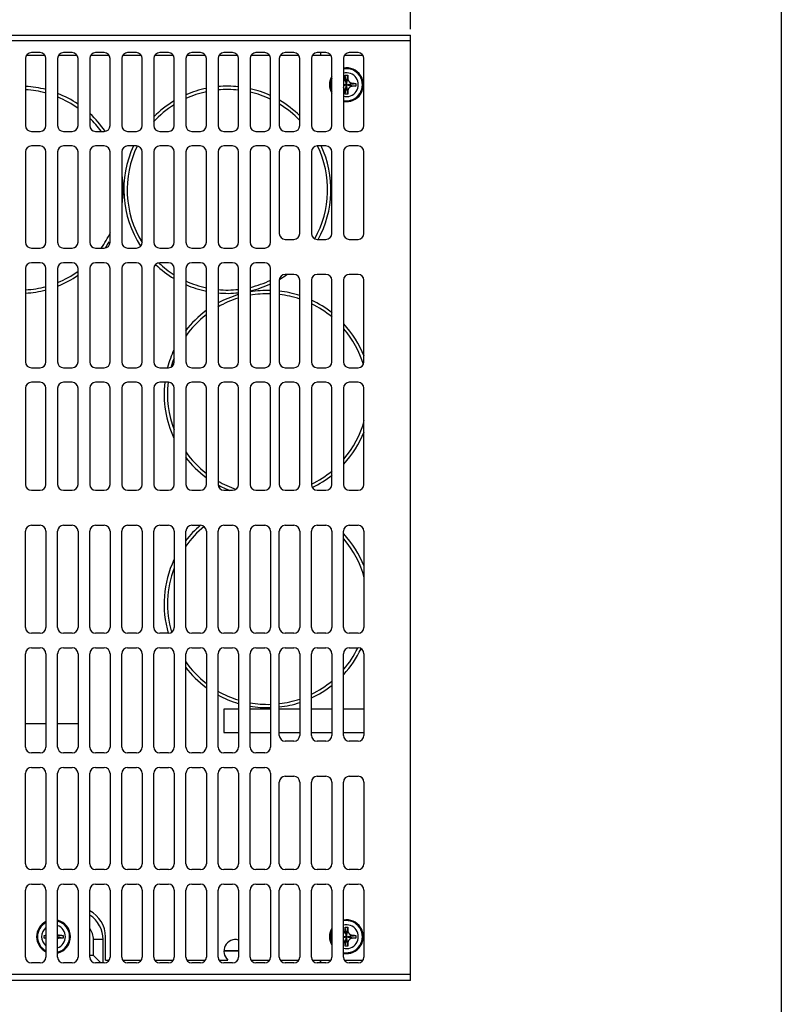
# Model space of a CAD drawing. Extents: x -1 to 1437, y 34 to 468.
# Tile 33 of 34: x 1306 to 1437, y 178 to 347. Entities that reach past the tile are written whole.
import ezdxf

# ---------------------------------------------------------------- set-up
doc = ezdxf.new("R2010")
doc.units = 0
doc.header["$LTSCALE"] = 23.1
doc.header["$MEASUREMENT"] = 0
doc.layers.get('0').update_dxf_attribs({"linetype": 'CONTINUOUS'})
doc.layers.add('DIM', color=5, linetype='CONTINUOUS', lineweight=0)
doc.styles.get("Standard").update_dxf_attribs({"font": 'txt', "width": 0.7})
doc.dimstyles.get("Standard").update_dxf_attribs({"dimtxt": 2.5, "dimasz": 1.5, "dimexe": 0.18, "dimexo": 0.0625, "dimgap": 0.09, "dimtad": 1, "dimdsep": 46, "dimtxsty": 'Standard', "dimblk": '_FILLED', "dimblk1": '_FILLED', "dimblk2": '_FILLED', "dimcen": 0.09, "dimadec": 0, "dimazin": 0, "dimtol": 1, "dimtp": 0.01, "dimtm": 0.01, "dimtfac": 1, "dimtofl": 0, "dimtmove": 0, "dimatfit": 3, "dimldrblk": '_FILLED', "dimfxl": 0, "dimtolj": 1, "dimarcsym": 0})

# ---------------------------------------------------------------- blocks, each defined once
blk = doc.blocks.new('_FILLED')
at = {"color": 0, "linetype": 'ByBlock'}
blk.add_solid([(0, 0), (-1, 0.2), (-1, -0.2)], dxfattribs=at)
blk = doc.blocks.new('*D95')
at = {"layer": 'DIM', "color": 0, "lineweight": -2}
for p, q in [((1178.88, 305.62), (1178.88, 370.13)), ((1372.98, 344.91), (1372.98, 370.13)), ((1369.98, 369.13), (1181.88, 369.13))]:
    blk.add_line(p, q, dxfattribs=at)
at = {"layer": 'DIM', "color": 0, "lineweight": -2, "xscale": 3, "yscale": 3, "zscale": 3, "rotation": 180}
blk.add_blockref('_FILLED', (1178.88, 369.13), dxfattribs=at)
at = {"layer": 'DIM', "color": 0, "lineweight": -2, "xscale": 3, "yscale": 3, "zscale": 3}
blk.add_blockref('_FILLED', (1372.98, 369.13), dxfattribs=at)
at = {"layer": 'DIM', "color": 0, "insert": (1275.93, 370.88), "char_height": 2.5, "attachment_point": 5}
blk.add_mtext('\\A1;194', dxfattribs=at)

msp = doc.modelspace()

# ---------------------------------------------------------------- linework, layer by layer
at = {"color": 7}
msp.add_line((1436.52, 442.43), (1436.52, 34.16), dxfattribs=at)
at = {"color": 7, "linetype": 'Continuous'}
for p, q in [((1199.88, 343.91), (1372.98, 343.91)), ((1372.98, 342.91), (1199.88, 342.91)), ((1372.98, 181.91), (1372.98, 343.91)), ((1309.48, 340.91), (1307.98, 340.91)), ((1314.98, 340.91), (1313.48, 340.91)), ((1320.48, 340.91), (1318.98, 340.91)), ((1325.98, 340.91), (1324.48, 340.91)), ((1331.48, 340.91), (1329.98, 340.91)), ((1336.98, 340.91), (1335.48, 340.91)), ((1342.48, 340.91), (1340.98, 340.91)), ((1347.98, 340.91), (1346.48, 340.91)), ((1352.98, 340.91), (1351.48, 340.91)), ((1358.48, 340.91), (1356.98, 340.91)), ((1357.54, 340.91), (1357.54, 340.41)), ((1357.57, 340.41), (1357.57, 340.91)), ((1363.98, 340.91), (1362.48, 340.91)), ((1306.98, 339.91), (1306.98, 328.41)), ((1310.33, 340.41), (1307.14, 340.41)), ((1310.48, 328.41), (1310.48, 339.91)), ((1312.48, 339.91), (1312.48, 328.41)), ((1315.83, 340.41), (1312.64, 340.41)), ((1315.98, 328.41), (1315.98, 339.91)), ((1317.98, 339.91), (1317.98, 328.41)), ((1321.33, 340.41), (1318.14, 340.41)), ((1321.48, 328.41), (1321.48, 339.91)), ((1323.48, 339.91), (1323.48, 328.41)), ((1326.83, 340.41), (1323.64, 340.41)), ((1326.98, 328.41), (1326.98, 339.91)), ((1328.98, 339.91), (1328.98, 328.41)), ((1332.33, 340.41), (1329.14, 340.41)), ((1332.48, 328.41), (1332.48, 339.91)), ((1334.48, 339.91), (1334.48, 328.41)), ((1337.83, 340.41), (1334.64, 340.41)), ((1337.98, 328.41), (1337.98, 339.91)), ((1339.98, 339.91), (1339.98, 328.41)), ((1343.33, 340.41), (1340.14, 340.41)), ((1343.48, 328.41), (1343.48, 339.91)), ((1345.48, 339.91), (1345.48, 328.41)), ((1348.83, 340.41), (1345.64, 340.41)), ((1348.98, 328.41), (1348.98, 339.91)), ((1350.48, 339.91), (1350.48, 328.41)), ((1353.83, 340.41), (1350.64, 340.41)), ((1353.98, 328.41), (1353.98, 339.91)), ((1355.98, 339.91), (1355.98, 328.41)), ((1359.33, 340.41), (1356.14, 340.41)), ((1359.48, 328.41), (1359.48, 339.91)), ((1361.48, 339.91), (1361.48, 328.41)), ((1364.83, 340.41), (1361.64, 340.41)), ((1364.98, 328.41), (1364.98, 339.91)), ((1362.22, 334.32), (1361.74, 336.5)), ((1361.74, 334.32), (1362.22, 336.5)), ((1362.21, 333.78), (1361.75, 337.03)), ((1361.75, 333.78), (1362.21, 337.03)), ((1361.48, 335.3), (1363.07, 335.65)), ((1361.48, 335.34), (1363.61, 335.64)), ((1361.48, 335.52), (1363.07, 335.17)), ((1361.48, 335.48), (1363.61, 335.18)), ((1307.98, 327.41), (1309.48, 327.41)), ((1313.48, 327.41), (1314.98, 327.41)), ((1318.98, 327.41), (1320.48, 327.41)), ((1324.48, 327.41), (1325.98, 327.41)), ((1329.98, 327.41), (1331.48, 327.41)), ((1335.48, 327.41), (1336.98, 327.41)), ((1340.98, 327.41), (1342.48, 327.41)), ((1346.48, 327.41), (1347.98, 327.41)), ((1351.48, 327.41), (1352.98, 327.41)), ((1356.98, 327.41), (1358.48, 327.41)), ((1362.48, 327.41), (1363.98, 327.41)), ((1309.48, 324.91), (1307.98, 324.91)), ((1314.98, 324.91), (1313.48, 324.91)), ((1320.48, 324.91), (1318.98, 324.91)), ((1325.98, 324.91), (1324.48, 324.91)), ((1331.48, 324.91), (1329.98, 324.91)), ((1336.98, 324.91), (1335.48, 324.91)), ((1342.48, 324.91), (1340.98, 324.91)), ((1347.98, 324.91), (1346.48, 324.91)), ((1352.98, 324.91), (1351.48, 324.91)), ((1358.48, 324.91), (1356.98, 324.91)), ((1363.98, 324.91), (1362.48, 324.91)), ((1306.98, 323.91), (1306.98, 308.41)), ((1310.48, 308.41), (1310.48, 323.91)), ((1312.48, 323.91), (1312.48, 308.41)), ((1315.98, 308.41), (1315.98, 323.91)), ((1317.98, 323.91), (1317.98, 308.41)), ((1321.48, 308.41), (1321.48, 323.91)), ((1323.48, 323.91), (1323.48, 308.41)), ((1326.98, 308.41), (1326.98, 323.91)), ((1328.98, 323.91), (1328.98, 308.41)), ((1332.48, 308.41), (1332.48, 323.91)), ((1334.48, 323.91), (1334.48, 308.41)), ((1337.98, 308.41), (1337.98, 323.91)), ((1339.98, 323.91), (1339.98, 308.41)), ((1343.48, 308.41), (1343.48, 323.91)), ((1345.48, 323.91), (1345.48, 308.41)), ((1348.98, 308.41), (1348.98, 323.91)), ((1350.48, 323.91), (1350.48, 309.91)), ((1353.98, 309.91), (1353.98, 323.91)), ((1355.98, 323.91), (1355.98, 309.91)), ((1359.48, 309.91), (1359.48, 323.91)), ((1361.48, 323.91), (1361.48, 309.91)), ((1364.98, 309.91), (1364.98, 323.91)), ((1351.48, 308.91), (1352.98, 308.91)), ((1356.98, 308.91), (1358.48, 308.91)), ((1362.48, 308.91), (1363.98, 308.91)), ((1307.98, 307.41), (1309.48, 307.41)), ((1313.48, 307.41), (1314.98, 307.41)), ((1318.98, 307.41), (1320.48, 307.41)), ((1324.48, 307.41), (1325.98, 307.41)), ((1329.98, 307.41), (1331.48, 307.41)), ((1335.48, 307.41), (1336.98, 307.41)), ((1340.98, 307.41), (1342.48, 307.41)), ((1346.48, 307.41), (1347.98, 307.41)), ((1306.98, 303.91), (1306.98, 287.91)), ((1309.48, 304.91), (1307.98, 304.91)), ((1310.48, 287.91), (1310.48, 303.91)), ((1312.48, 303.91), (1312.48, 287.91)), ((1314.98, 304.91), (1313.48, 304.91)), ((1315.98, 287.91), (1315.98, 303.91)), ((1317.98, 303.91), (1317.98, 287.91)), ((1320.48, 304.91), (1318.98, 304.91)), ((1321.48, 287.91), (1321.48, 303.91)), ((1323.48, 303.91), (1323.48, 287.91)), ((1325.98, 304.91), (1324.48, 304.91)), ((1326.98, 287.91), (1326.98, 303.91)), ((1328.98, 303.91), (1328.98, 287.91)), ((1331.48, 304.91), (1329.98, 304.91)), ((1332.48, 287.91), (1332.48, 303.91)), ((1334.48, 303.91), (1334.48, 287.91)), ((1336.98, 304.91), (1335.48, 304.91)), ((1337.98, 287.91), (1337.98, 303.91)), ((1339.98, 303.91), (1339.98, 287.91)), ((1342.48, 304.91), (1340.98, 304.91)), ((1343.48, 287.91), (1343.48, 303.91)), ((1345.48, 303.91), (1345.48, 287.91)), ((1347.98, 304.91), (1346.48, 304.91)), ((1348.98, 287.91), (1348.98, 303.91)), ((1352.98, 302.91), (1351.48, 302.91)), ((1358.48, 302.91), (1356.98, 302.91)), ((1363.98, 302.91), (1362.48, 302.91)), ((1350.48, 301.91), (1350.48, 287.91)), ((1353.98, 287.91), (1353.98, 301.91)), ((1355.98, 301.91), (1355.98, 287.91)), ((1359.48, 287.91), (1359.48, 301.91)), ((1361.48, 301.91), (1361.48, 287.91)), ((1364.98, 287.91), (1364.98, 301.91)), ((1307.98, 286.91), (1309.48, 286.91)), ((1313.48, 286.91), (1314.98, 286.91)), ((1318.98, 286.91), (1320.48, 286.91)), ((1324.48, 286.91), (1325.98, 286.91)), ((1329.98, 286.91), (1331.48, 286.91)), ((1335.48, 286.91), (1336.98, 286.91)), ((1340.98, 286.91), (1342.48, 286.91)), ((1346.48, 286.91), (1347.98, 286.91)), ((1351.48, 286.91), (1352.98, 286.91)), ((1356.98, 286.91), (1358.48, 286.91)), ((1362.48, 286.91), (1363.98, 286.91)), ((1309.48, 284.41), (1307.98, 284.41)), ((1314.98, 284.41), (1313.48, 284.41)), ((1320.48, 284.41), (1318.98, 284.41)), ((1325.98, 284.41), (1324.48, 284.41)), ((1331.48, 284.41), (1329.98, 284.41)), ((1336.98, 284.41), (1335.48, 284.41)), ((1342.48, 284.41), (1340.98, 284.41)), ((1347.98, 284.41), (1346.48, 284.41)), ((1352.98, 284.41), (1351.48, 284.41)), ((1358.48, 284.41), (1356.98, 284.41)), ((1363.98, 284.41), (1362.48, 284.41)), ((1306.98, 283.41), (1306.98, 266.91)), ((1310.48, 266.91), (1310.48, 283.41)), ((1312.48, 283.41), (1312.48, 266.91)), ((1315.98, 266.91), (1315.98, 283.41)), ((1317.98, 283.41), (1317.98, 266.91)), ((1321.48, 266.91), (1321.48, 283.41)), ((1323.48, 283.41), (1323.48, 266.91)), ((1326.98, 266.91), (1326.98, 283.41)), ((1328.98, 283.41), (1328.98, 266.91)), ((1332.48, 266.91), (1332.48, 283.41)), ((1334.48, 283.41), (1334.48, 266.91)), ((1337.98, 266.91), (1337.98, 283.41)), ((1339.98, 283.41), (1339.98, 266.91)), ((1343.48, 266.91), (1343.48, 283.41)), ((1345.48, 283.41), (1345.48, 266.91)), ((1348.98, 266.91), (1348.98, 283.41)), ((1350.48, 283.41), (1350.48, 266.91)), ((1353.98, 266.91), (1353.98, 283.41)), ((1355.98, 283.41), (1355.98, 266.91)), ((1359.48, 266.91), (1359.48, 283.41)), ((1361.48, 283.41), (1361.48, 266.91)), ((1364.98, 266.91), (1364.98, 283.41)), ((1307.98, 265.91), (1309.48, 265.91)), ((1313.48, 265.91), (1314.98, 265.91)), ((1318.98, 265.91), (1320.48, 265.91)), ((1324.48, 265.91), (1325.98, 265.91)), ((1329.98, 265.91), (1331.48, 265.91)), ((1335.48, 265.91), (1336.98, 265.91)), ((1340.98, 265.91), (1342.48, 265.91)), ((1346.48, 265.91), (1347.98, 265.91)), ((1351.48, 265.91), (1352.98, 265.91)), ((1356.98, 265.91), (1358.48, 265.91)), ((1362.48, 265.91), (1363.98, 265.91)), ((1307.98, 259.91), (1309.48, 259.91)), ((1313.48, 259.91), (1314.98, 259.91)), ((1318.98, 259.91), (1320.48, 259.91)), ((1324.48, 259.91), (1325.98, 259.91)), ((1329.98, 259.91), (1331.48, 259.91)), ((1335.48, 259.91), (1336.98, 259.91)), ((1340.98, 259.91), (1342.48, 259.91)), ((1346.48, 259.91), (1347.98, 259.91)), ((1351.48, 259.91), (1352.98, 259.91)), ((1356.98, 259.91), (1358.48, 259.91)), ((1362.48, 259.91), (1363.98, 259.91)), ((1306.98, 242.41), (1306.98, 258.91)), ((1310.48, 258.91), (1310.48, 242.41)), ((1312.48, 242.41), (1312.48, 258.91)), ((1315.98, 258.91), (1315.98, 242.41)), ((1317.98, 242.41), (1317.98, 258.91)), ((1321.48, 258.91), (1321.48, 242.41)), ((1323.48, 242.41), (1323.48, 258.91)), ((1326.98, 258.91), (1326.98, 242.41)), ((1328.98, 242.41), (1328.98, 258.91)), ((1332.48, 258.91), (1332.48, 242.41)), ((1334.48, 242.41), (1334.48, 258.91)), ((1337.98, 258.91), (1337.98, 242.41)), ((1339.98, 242.41), (1339.98, 258.91)), ((1343.48, 258.91), (1343.48, 242.41)), ((1345.48, 242.41), (1345.48, 258.91)), ((1348.98, 258.91), (1348.98, 242.41)), ((1350.48, 242.41), (1350.48, 258.91)), ((1353.98, 258.91), (1353.98, 242.41)), ((1355.98, 242.41), (1355.98, 258.91)), ((1359.48, 258.91), (1359.48, 242.41)), ((1361.48, 242.41), (1361.48, 258.91)), ((1364.98, 258.91), (1364.98, 242.41)), ((1309.48, 241.41), (1307.98, 241.41)), ((1314.98, 241.41), (1313.48, 241.41)), ((1320.48, 241.41), (1318.98, 241.41)), ((1325.98, 241.41), (1324.48, 241.41)), ((1331.48, 241.41), (1329.98, 241.41)), ((1336.98, 241.41), (1335.48, 241.41)), ((1342.48, 241.41), (1340.98, 241.41)), ((1347.98, 241.41), (1346.48, 241.41)), ((1352.98, 241.41), (1351.48, 241.41)), ((1358.48, 241.41), (1356.98, 241.41)), ((1363.98, 241.41), (1362.48, 241.41)), ((1306.98, 221.91), (1306.98, 237.91)), ((1307.98, 238.91), (1309.48, 238.91)), ((1310.48, 237.91), (1310.48, 221.91)), ((1312.48, 221.91), (1312.48, 237.91)), ((1313.48, 238.91), (1314.98, 238.91)), ((1315.98, 237.91), (1315.98, 221.91)), ((1317.98, 221.91), (1317.98, 237.91)), ((1318.98, 238.91), (1320.48, 238.91)), ((1321.48, 237.91), (1321.48, 221.91)), ((1323.48, 221.91), (1323.48, 237.91)), ((1324.48, 238.91), (1325.98, 238.91)), ((1326.98, 237.91), (1326.98, 221.91)), ((1328.98, 221.91), (1328.98, 237.91)), ((1329.98, 238.91), (1331.48, 238.91)), ((1332.48, 237.91), (1332.48, 221.91)), ((1334.48, 221.91), (1334.48, 237.91)), ((1335.48, 238.91), (1336.98, 238.91)), ((1337.98, 237.91), (1337.98, 221.91)), ((1339.98, 221.91), (1339.98, 237.91)), ((1340.98, 238.91), (1342.48, 238.91)), ((1343.48, 237.91), (1343.48, 221.91)), ((1345.48, 221.91), (1345.48, 237.91)), ((1346.48, 238.91), (1347.98, 238.91)), ((1348.98, 237.91), (1348.98, 221.91)), ((1350.48, 223.91), (1350.48, 237.91)), ((1351.48, 238.91), (1352.98, 238.91)), ((1353.98, 237.91), (1353.98, 223.91)), ((1355.98, 223.91), (1355.98, 237.91)), ((1356.98, 238.91), (1358.48, 238.91)), ((1359.48, 237.91), (1359.48, 223.91)), ((1361.48, 223.91), (1361.48, 237.91)), ((1362.48, 238.91), (1363.98, 238.91)), ((1364.98, 237.91), (1364.98, 223.91)), ((1340.98, 228.41), (1340.98, 224.41)), ((1343.48, 228.41), (1340.98, 228.41)), ((1348.98, 228.41), (1345.48, 228.41)), ((1353.98, 228.41), (1350.48, 228.41)), ((1359.48, 228.41), (1355.98, 228.41)), ((1364.98, 228.41), (1361.48, 228.41)), ((1310.48, 225.91), (1306.98, 225.91)), ((1315.98, 225.91), (1312.48, 225.91)), ((1340.98, 224.41), (1343.48, 224.41)), ((1345.48, 224.41), (1348.98, 224.41)), ((1350.48, 224.41), (1353.98, 224.41)), ((1352.98, 222.91), (1351.48, 222.91)), ((1355.98, 224.41), (1359.48, 224.41)), ((1358.48, 222.91), (1356.98, 222.91)), ((1361.48, 224.41), (1364.98, 224.41)), ((1363.98, 222.91), (1362.48, 222.91)), ((1309.48, 220.91), (1307.98, 220.91)), ((1314.98, 220.91), (1313.48, 220.91)), ((1320.48, 220.91), (1318.98, 220.91)), ((1325.98, 220.91), (1324.48, 220.91)), ((1331.48, 220.91), (1329.98, 220.91)), ((1336.98, 220.91), (1335.48, 220.91)), ((1342.48, 220.91), (1340.98, 220.91)), ((1347.98, 220.91), (1346.48, 220.91)), ((1307.98, 218.41), (1309.48, 218.41)), ((1313.48, 218.41), (1314.98, 218.41)), ((1318.98, 218.41), (1320.48, 218.41)), ((1324.48, 218.41), (1325.98, 218.41)), ((1329.98, 218.41), (1331.48, 218.41)), ((1335.48, 218.41), (1336.98, 218.41)), ((1340.98, 218.41), (1342.48, 218.41)), ((1346.48, 218.41), (1347.98, 218.41)), ((1306.98, 201.91), (1306.98, 217.41)), ((1310.48, 217.41), (1310.48, 201.91)), ((1312.48, 201.91), (1312.48, 217.41)), ((1315.98, 217.41), (1315.98, 201.91)), ((1317.98, 201.91), (1317.98, 217.41)), ((1321.48, 217.41), (1321.48, 201.91)), ((1323.48, 201.91), (1323.48, 217.41)), ((1326.98, 217.41), (1326.98, 201.91)), ((1328.98, 201.91), (1328.98, 217.41)), ((1332.48, 217.41), (1332.48, 201.91)), ((1334.48, 201.91), (1334.48, 217.41)), ((1337.98, 217.41), (1337.98, 201.91)), ((1339.98, 201.91), (1339.98, 217.41)), ((1343.48, 217.41), (1343.48, 201.91)), ((1345.48, 201.91), (1345.48, 217.41)), ((1348.98, 217.41), (1348.98, 201.91)), ((1351.48, 216.91), (1352.98, 216.91)), ((1356.98, 216.91), (1358.48, 216.91)), ((1362.48, 216.91), (1363.98, 216.91)), ((1350.48, 201.91), (1350.48, 215.91)), ((1353.98, 215.91), (1353.98, 201.91)), ((1355.98, 201.91), (1355.98, 215.91)), ((1359.48, 215.91), (1359.48, 201.91)), ((1361.48, 201.91), (1361.48, 215.91)), ((1364.98, 215.91), (1364.98, 201.91)), ((1309.48, 200.91), (1307.98, 200.91)), ((1314.98, 200.91), (1313.48, 200.91)), ((1320.48, 200.91), (1318.98, 200.91)), ((1325.98, 200.91), (1324.48, 200.91)), ((1331.48, 200.91), (1329.98, 200.91)), ((1336.98, 200.91), (1335.48, 200.91)), ((1342.48, 200.91), (1340.98, 200.91)), ((1347.98, 200.91), (1346.48, 200.91)), ((1352.98, 200.91), (1351.48, 200.91)), ((1358.48, 200.91), (1356.98, 200.91)), ((1363.98, 200.91), (1362.48, 200.91)), ((1307.98, 198.41), (1309.48, 198.41)), ((1313.48, 198.41), (1314.98, 198.41)), ((1318.98, 198.41), (1320.48, 198.41)), ((1324.48, 198.41), (1325.98, 198.41)), ((1329.98, 198.41), (1331.48, 198.41)), ((1335.48, 198.41), (1336.98, 198.41)), ((1340.98, 198.41), (1342.48, 198.41)), ((1346.48, 198.41), (1347.98, 198.41)), ((1351.48, 198.41), (1352.98, 198.41)), ((1356.98, 198.41), (1358.48, 198.41)), ((1362.48, 198.41), (1363.98, 198.41)), ((1306.98, 185.91), (1306.98, 197.41)), ((1310.48, 197.41), (1310.48, 185.91)), ((1312.48, 185.91), (1312.48, 197.41)), ((1315.98, 197.41), (1315.98, 185.91)), ((1317.98, 185.91), (1317.98, 197.41)), ((1321.48, 197.41), (1321.48, 185.91)), ((1323.48, 185.91), (1323.48, 197.41)), ((1326.98, 197.41), (1326.98, 185.91)), ((1328.98, 185.91), (1328.98, 197.41)), ((1332.48, 197.41), (1332.48, 185.91)), ((1334.48, 185.91), (1334.48, 197.41)), ((1337.98, 197.41), (1337.98, 185.91)), ((1339.98, 185.91), (1339.98, 197.41)), ((1343.48, 197.41), (1343.48, 185.91)), ((1345.48, 185.91), (1345.48, 197.41)), ((1348.98, 197.41), (1348.98, 185.91)), ((1350.48, 185.91), (1350.48, 197.41)), ((1353.98, 197.41), (1353.98, 185.91)), ((1355.98, 185.91), (1355.98, 197.41)), ((1359.48, 197.41), (1359.48, 185.91)), ((1361.48, 185.91), (1361.48, 197.41)), ((1364.98, 197.41), (1364.98, 185.91)), ((1361.75, 187.78), (1362.21, 191.03)), ((1362.21, 187.78), (1361.75, 191.03)), ((1310.16, 189.64), (1310.48, 189.59)), ((1310.16, 189.18), (1310.48, 189.22)), ((1312.87, 189.65), (1312.48, 189.56)), ((1313.41, 189.64), (1312.48, 189.51)), ((1313.41, 189.18), (1312.48, 189.31)), ((1312.87, 189.17), (1312.48, 189.25)), ((1320.68, 185.41), (1320.68, 189.41)), ((1361.48, 189.3), (1363.07, 189.65)), ((1361.48, 189.34), (1363.61, 189.64)), ((1361.48, 189.52), (1363.07, 189.17)), ((1361.48, 189.48), (1363.61, 189.18)), ((1361.74, 188.32), (1362.22, 190.5)), ((1362.22, 188.32), (1361.74, 190.5)), ((1318.62, 186.18), (1318.62, 188.91)), ((1320.28, 188.91), (1318.62, 188.91)), ((1320.28, 184.91), (1320.28, 188.91)), ((1318.62, 186.18), (1317.98, 186.18)), ((1318.62, 186.18), (1319.89, 184.91)), ((1341.01, 187.02), (1343.48, 187.02)), ((1343.48, 186.96), (1341.01, 186.96)), ((1309.48, 184.91), (1307.98, 184.91)), ((1314.98, 184.91), (1313.48, 184.91)), ((1320.48, 184.91), (1318.98, 184.91)), ((1320.68, 185.41), (1321.33, 185.41)), ((1321.28, 185.34), (1321.28, 185.41)), ((1323.64, 185.41), (1326.83, 185.41)), ((1325.98, 184.91), (1324.48, 184.91)), ((1329.14, 185.41), (1332.33, 185.41)), ((1331.48, 184.91), (1329.98, 184.91)), ((1334.64, 185.41), (1337.83, 185.41)), ((1336.98, 184.91), (1335.48, 184.91)), ((1340.14, 185.41), (1341.66, 185.41)), ((1342.48, 184.91), (1340.98, 184.91)), ((1345.64, 185.41), (1348.83, 185.41)), ((1347.98, 184.91), (1346.48, 184.91)), ((1350.64, 185.41), (1353.83, 185.41)), ((1352.98, 184.91), (1351.48, 184.91)), ((1356.14, 185.41), (1359.33, 185.41)), ((1358.48, 184.91), (1356.98, 184.91)), ((1357.54, 184.91), (1357.54, 185.41)), ((1357.57, 184.91), (1357.57, 185.41)), ((1361.64, 185.41), (1364.83, 185.41)), ((1363.98, 184.91), (1362.48, 184.91)), ((1372.98, 182.91), (1199.88, 182.91)), ((1372.98, 181.91), (1199.88, 181.91))]:
    msp.add_line(p, q, dxfattribs=at)
for centre, radius, start, end in [((1307.98, 339.91), 1, 90, 180), ((1309.48, 339.91), 1, 0, 90), ((1313.48, 339.91), 1, 90, 180), ((1314.98, 339.91), 1, 0, 90), ((1318.98, 339.91), 1, 90, 180), ((1320.48, 339.91), 1, 0, 90), ((1324.48, 339.91), 1, 90, 180), ((1325.98, 339.91), 1, 0, 90), ((1329.98, 339.91), 1, 90, 180), ((1331.48, 339.91), 1, 0, 90), ((1335.48, 339.91), 1, 90, 180), ((1336.98, 339.91), 1, 0, 90), ((1340.98, 339.91), 1, 90, 180), ((1342.48, 339.91), 1, 0, 90), ((1346.48, 339.91), 1, 90, 180), ((1347.98, 339.91), 1, 0, 90), ((1351.48, 339.91), 1, 90, 180), ((1352.98, 339.91), 1, 0, 90), ((1356.98, 339.91), 1, 90, 180), ((1358.48, 339.91), 1, 0, 90), ((1362.48, 339.91), 1, 90, 180), ((1363.98, 339.91), 1, 0, 90), ((1361.98, 335.41), 2.9, 260.0672, 99.9328), ((1361.98, 335.41), 2.75, 259.5028, 100.4972), ((1361.98, 335.41), 2.9, 149.6306, 210.3694), ((1361.98, 335.41), 2.75, 155.7104, 204.2896), ((1361.98, 335.41), 2.04, 255.8236, 104.1764), ((1305.98, 317.41), 17.75, 75.2452, 86.7502), ((1305.98, 317.41), 17.18, 74.7471, 86.6194), ((1341.58, 317.41), 17.18, 102.1123, 114.4836), ((1341.58, 317.41), 17.75, 101.7134, 113.6268), ((1341.58, 317.41), 17.75, 83.8273, 95.198), ((1341.58, 317.41), 17.18, 83.599, 95.3968), ((1341.58, 317.41), 17.75, 65.2734, 77.2731), ((1341.58, 317.41), 17.18, 64.3794, 76.8433), ((1305.98, 317.41), 17.75, 55.6713, 68.4882), ((1305.98, 317.41), 17.18, 54.2889, 67.7586), ((1341.58, 317.41), 17.75, 120.9588, 135.249), ((1341.58, 317.41), 17.75, 45.6322, 59.7744), ((1341.58, 317.41), 17.18, 122.0728, 137.3723), ((1341.58, 317.41), 17.18, 43.6792, 58.6844), ((1305.98, 317.41), 17.18, 35.7103, 45.6363), ((1305.98, 317.41), 17.75, 34.4336, 47.3039), ((1307.98, 328.41), 1, 180, 270), ((1309.48, 328.41), 1, 270, 0), ((1313.48, 328.41), 1, 180, 270), ((1314.98, 328.41), 1, 270, 0), ((1318.98, 328.41), 1, 180, 270), ((1320.48, 328.41), 1, 270, 0), ((1324.48, 328.41), 1, 180, 270), ((1325.98, 328.41), 1, 270, 0), ((1329.98, 328.41), 1, 180, 270), ((1331.48, 328.41), 1, 270, 0), ((1335.48, 328.41), 1, 180, 270), ((1336.98, 328.41), 1, 270, 0), ((1340.98, 328.41), 1, 180, 270), ((1342.48, 328.41), 1, 270, 0), ((1346.48, 328.41), 1, 180, 270), ((1347.98, 328.41), 1, 270, 0), ((1351.48, 328.41), 1, 180, 270), ((1352.98, 328.41), 1, 270, 0), ((1356.98, 328.41), 1, 180, 270), ((1358.48, 328.41), 1, 270, 0), ((1362.48, 328.41), 1, 180, 270), ((1363.98, 328.41), 1, 270, 0), ((1307.98, 323.91), 1, 90, 180), ((1309.48, 323.91), 1, 0, 90), ((1313.48, 323.91), 1, 90, 180), ((1314.98, 323.91), 1, 0, 90), ((1318.98, 323.91), 1, 90, 180), ((1320.48, 323.91), 1, 0, 90), ((1324.48, 323.91), 1, 90, 180), ((1341.58, 317.41), 17.75, 154.9068, 213.0264), ((1341.58, 317.41), 17.18, 154.1516, 211.6559), ((1325.98, 323.91), 1, 0, 90), ((1329.98, 323.91), 1, 90, 180), ((1331.48, 323.91), 1, 0, 90), ((1335.48, 323.91), 1, 90, 180), ((1336.98, 323.91), 1, 0, 90), ((1340.98, 323.91), 1, 90, 180), ((1342.48, 323.91), 1, 0, 90), ((1346.48, 323.91), 1, 90, 180), ((1347.98, 323.91), 1, 0, 90), ((1351.48, 323.91), 1, 90, 180), ((1352.98, 323.91), 1, 0, 90), ((1356.98, 323.91), 1, 90, 180), ((1341.58, 317.41), 17.18, 330.7403, 25.9649), ((1341.58, 317.41), 17.75, 331.2408, 25.0932), ((1358.48, 323.91), 1, 0, 90), ((1362.48, 323.91), 1, 90, 180), ((1363.98, 323.91), 1, 0, 90), ((1305.98, 317.41), 17.75, 351.7563, 8.2433), ((1305.98, 317.41), 17.18, 324.2894, 334.8676), ((1351.48, 309.91), 1, 180, 270), ((1352.98, 309.91), 1, 270, 0), ((1356.98, 309.91), 1, 180, 270), ((1358.48, 309.91), 1, 270, 0), ((1362.48, 309.91), 1, 180, 270), ((1363.98, 309.91), 1, 270, 0), ((1307.98, 308.41), 1, 180, 270), ((1309.48, 308.41), 1, 270, 0), ((1313.48, 308.41), 1, 180, 270), ((1314.98, 308.41), 1, 270, 0), ((1318.98, 308.41), 1, 180, 270), ((1320.48, 308.41), 1, 270, 0), ((1305.98, 317.41), 17.75, 325.8136, 329.8356), ((1324.48, 308.41), 1, 180, 270), ((1325.98, 308.41), 1, 270, 0), ((1329.98, 308.41), 1, 180, 270), ((1331.48, 308.41), 1, 270, 0), ((1335.48, 308.41), 1, 180, 270), ((1336.98, 308.41), 1, 270, 0), ((1340.98, 308.41), 1, 180, 270), ((1342.48, 308.41), 1, 270, 0), ((1346.48, 308.41), 1, 180, 270), ((1347.98, 308.41), 1, 270, 0), ((1307.98, 303.91), 1, 90, 180), ((1309.48, 303.91), 1, 0, 90), ((1313.48, 303.91), 1, 90, 180), ((1314.98, 303.91), 1, 0, 90), ((1318.98, 303.91), 1, 90, 180), ((1320.48, 303.91), 1, 0, 90), ((1324.48, 303.91), 1, 90, 180), ((1325.98, 303.91), 1, 0, 90), ((1329.98, 303.91), 1, 90, 180), ((1341.58, 317.41), 17.75, 226.1372, 239.0412), ((1341.58, 317.41), 17.18, 226.9463, 237.9274), ((1331.48, 303.91), 1, 0, 90), ((1335.48, 303.91), 1, 90, 180), ((1336.98, 303.91), 1, 0, 90), ((1340.98, 303.91), 1, 90, 180), ((1342.48, 303.91), 1, 0, 90), ((1346.48, 303.91), 1, 90, 180), ((1347.98, 303.91), 1, 0, 90), ((1305.98, 317.41), 17.18, 292.2416, 305.7107), ((1305.98, 317.41), 17.75, 291.5118, 304.3286), ((1351.48, 301.91), 1, 90, 180), ((1341.58, 317.41), 17.75, 300.4113, 305.0679), ((1341.58, 317.41), 17.75, 305.0679, 305.0701), ((1352.98, 301.91), 1, 0, 90), ((1356.98, 301.91), 1, 90, 180), ((1358.48, 301.91), 1, 0, 90), ((1362.48, 301.91), 1, 90, 180), ((1363.98, 301.91), 1, 0, 90), ((1305.98, 317.41), 17.18, 273.3813, 285.2533), ((1341.58, 317.41), 17.18, 245.5161, 257.8877), ((1341.58, 317.41), 17.75, 246.3732, 258.2866), ((1341.58, 317.41), 17.18, 283.157, 295.6204), ((1341.58, 317.41), 17.75, 282.7269, 294.7266), ((1305.98, 317.41), 17.75, 273.2499, 284.7548), ((1348.48, 282.41), 17.75, 106.4434, 118.7592), ((1348.48, 282.41), 17.18, 107.0039, 119.7987), ((1341.58, 317.41), 17.18, 264.604, 276.4018), ((1341.58, 317.41), 17.75, 264.802, 276.1727), ((1348.48, 282.41), 17.75, 88.3756, 99.7463), ((1348.48, 282.41), 17.18, 88.3058, 100.0767), ((1348.48, 282.41), 17.75, 71.8673, 83.5025), ((1348.48, 282.41), 17.18, 71.2458, 83.2643), ((1348.48, 282.41), 17.75, 51.4877, 64.9068), ((1348.48, 282.41), 17.18, 49.9583, 64), ((1348.48, 282.41), 17.75, 126.4211, 142.3839), ((1348.48, 282.41), 17.18, 127.8742, 144.7571), ((1348.48, 282.41), 17.75, 21.3735, 42.7125), ((1348.48, 282.41), 17.18, 17.0207, 40.5178), ((1348.48, 282.41), 17.75, 154.7644, 165.1574), ((1348.48, 282.41), 17.18, 158.9651, 164.0717), ((1307.98, 287.91), 1, 180, 270), ((1309.48, 287.91), 1, 270, 0), ((1313.48, 287.91), 1, 180, 270), ((1314.98, 287.91), 1, 270, 0), ((1318.98, 287.91), 1, 180, 270), ((1320.48, 287.91), 1, 270, 0), ((1324.48, 287.91), 1, 180, 270), ((1325.98, 287.91), 1, 270, 0), ((1329.98, 287.91), 1, 180, 270), ((1331.48, 287.91), 1, 270, 0), ((1335.48, 287.91), 1, 180, 270), ((1336.98, 287.91), 1, 270, 0), ((1340.98, 287.91), 1, 180, 270), ((1342.48, 287.91), 1, 270, 0), ((1346.48, 287.91), 1, 180, 270), ((1347.98, 287.91), 1, 270, 0), ((1351.48, 287.91), 1, 180, 270), ((1352.98, 287.91), 1, 270, 0), ((1356.98, 287.91), 1, 180, 270), ((1358.48, 287.91), 1, 270, 0), ((1362.48, 287.91), 1, 180, 270), ((1363.98, 287.91), 1, 270, 0), ((1307.98, 283.41), 1, 90, 180), ((1309.48, 283.41), 1, 0, 90), ((1313.48, 283.41), 1, 90, 180), ((1314.98, 283.41), 1, 0, 90), ((1318.98, 283.41), 1, 90, 180), ((1320.48, 283.41), 1, 0, 90), ((1324.48, 283.41), 1, 90, 180), ((1325.98, 283.41), 1, 0, 90), ((1329.98, 283.41), 1, 90, 180), ((1348.48, 282.41), 17.75, 173.5025, 205.2356), ((1348.48, 282.41), 17.18, 173.2888, 201.0331), ((1331.48, 283.41), 1, 0, 90), ((1335.48, 283.41), 1, 90, 180), ((1336.98, 283.41), 1, 0, 90), ((1340.98, 283.41), 1, 90, 180), ((1342.48, 283.41), 1, 0, 90), ((1346.48, 283.41), 1, 90, 180), ((1347.98, 283.41), 1, 0, 90), ((1351.48, 283.41), 1, 90, 180), ((1352.98, 283.41), 1, 0, 90), ((1356.98, 283.41), 1, 90, 180), ((1358.48, 283.41), 1, 0, 90), ((1362.48, 283.41), 1, 90, 180), ((1363.98, 283.41), 1, 0, 90), ((1348.48, 282.41), 17.18, 319.482, 344.7278), ((1348.48, 282.41), 17.75, 317.2875, 338.6265), ((1348.48, 282.41), 17.18, 215.2436, 232.1257), ((1348.48, 282.41), 17.75, 217.6161, 233.5789), ((1348.48, 282.41), 17.18, 295.9998, 310.0417), ((1348.48, 282.41), 17.75, 295.5481, 308.5123), ((1307.98, 266.91), 1, 180, 270), ((1309.48, 266.91), 1, 270, 0), ((1313.48, 266.91), 1, 180, 270), ((1314.98, 266.91), 1, 270, 0), ((1318.98, 266.91), 1, 180, 270), ((1320.48, 266.91), 1, 270, 0), ((1324.48, 266.91), 1, 180, 270), ((1325.98, 266.91), 1, 270, 0), ((1329.98, 266.91), 1, 180, 270), ((1331.48, 266.91), 1, 270, 0), ((1335.48, 266.91), 1, 180, 270), ((1336.98, 266.91), 1, 270, 0), ((1348.48, 282.41), 17.18, 240.2014, 251.7766), ((1348.48, 282.41), 17.75, 241.2617, 248.6265), ((1340.98, 266.91), 1, 180, 270), ((1342.48, 266.91), 1, 270, 0), ((1346.48, 266.91), 1, 180, 270), ((1347.98, 266.91), 1, 270, 0), ((1351.48, 266.91), 1, 180, 270), ((1352.98, 266.91), 1, 270, 0), ((1356.98, 266.91), 1, 180, 270), ((1358.48, 266.91), 1, 270, 0), ((1362.48, 266.91), 1, 180, 270), ((1363.98, 266.91), 1, 270, 0), ((1348.48, 282.41), 17.75, 248.6265, 248.6306), ((1307.98, 258.91), 1, 90, 180), ((1309.48, 258.91), 1, 0, 90), ((1313.48, 258.91), 1, 90, 180), ((1314.98, 258.91), 1, 0, 90), ((1318.98, 258.91), 1, 90, 180), ((1320.48, 258.91), 1, 0, 90), ((1324.48, 258.91), 1, 90, 180), ((1325.98, 258.91), 1, 0, 90), ((1329.98, 258.91), 1, 90, 180), ((1331.48, 258.91), 1, 0, 90), ((1348.48, 246.41), 17.75, 130.4268, 142.3839), ((1335.48, 258.91), 1, 90, 180), ((1336.98, 258.91), 1, 0, 90), ((1340.98, 258.91), 1, 90, 180), ((1342.48, 258.91), 1, 0, 90), ((1346.48, 258.91), 1, 90, 180), ((1347.98, 258.91), 1, 0, 90), ((1351.48, 258.91), 1, 90, 180), ((1352.98, 258.91), 1, 0, 90), ((1356.98, 258.91), 1, 90, 180), ((1358.48, 258.91), 1, 0, 90), ((1362.48, 258.91), 1, 90, 180), ((1363.98, 258.91), 1, 0, 90), ((1348.48, 246.41), 17.18, 129.2987, 144.7571), ((1348.48, 246.41), 17.75, 21.3735, 42.7125), ((1348.48, 246.41), 17.18, 15.2729, 40.5178), ((1348.48, 246.41), 17.75, 154.7644, 196.3896), ((1348.48, 246.41), 17.18, 158.9651, 196.2631), ((1307.98, 242.41), 1, 180, 270), ((1309.48, 242.41), 1, 270, 0), ((1313.48, 242.41), 1, 180, 270), ((1314.98, 242.41), 1, 270, 0), ((1318.98, 242.41), 1, 180, 270), ((1320.48, 242.41), 1, 270, 0), ((1324.48, 242.41), 1, 180, 270), ((1325.98, 242.41), 1, 270, 0), ((1329.98, 242.41), 1, 180, 270), ((1331.48, 242.41), 1, 270, 0), ((1335.48, 242.41), 1, 180, 270), ((1336.98, 242.41), 1, 270, 0), ((1340.98, 242.41), 1, 180, 270), ((1342.48, 242.41), 1, 270, 0), ((1346.48, 242.41), 1, 180, 270), ((1347.98, 242.41), 1, 270, 0), ((1351.48, 242.41), 1, 180, 270), ((1352.98, 242.41), 1, 270, 0), ((1356.98, 242.41), 1, 180, 270), ((1358.48, 242.41), 1, 270, 0), ((1362.48, 242.41), 1, 180, 270), ((1363.98, 242.41), 1, 270, 0), ((1307.98, 237.91), 1, 90, 180), ((1309.48, 237.91), 1, 0, 90), ((1313.48, 237.91), 1, 90, 180), ((1314.98, 237.91), 1, 0, 90), ((1318.98, 237.91), 1, 90, 180), ((1320.48, 237.91), 1, 0, 90), ((1324.48, 237.91), 1, 90, 180), ((1325.98, 237.91), 1, 0, 90), ((1329.98, 237.91), 1, 90, 180), ((1331.48, 237.91), 1, 0, 90), ((1335.48, 237.91), 1, 90, 180), ((1336.98, 237.91), 1, 0, 90), ((1340.98, 237.91), 1, 90, 180), ((1342.48, 237.91), 1, 0, 90), ((1346.48, 237.91), 1, 90, 180), ((1347.98, 237.91), 1, 0, 90), ((1351.48, 237.91), 1, 90, 180), ((1352.98, 237.91), 1, 0, 90), ((1356.98, 237.91), 1, 90, 180), ((1358.48, 237.91), 1, 0, 90), ((1362.48, 237.91), 1, 90, 180), ((1348.48, 246.41), 17.75, 317.2875, 334.4519), ((1348.48, 246.41), 17.18, 319.482, 333.9999), ((1363.98, 237.91), 1, 0, 90), ((1348.48, 246.41), 17.18, 215.2436, 232.1257), ((1348.48, 246.41), 17.75, 217.6161, 233.5789), ((1348.48, 246.41), 17.18, 295.9998, 310.0417), ((1348.48, 246.41), 17.18, 240.2014, 252.9964), ((1348.48, 246.41), 17.75, 295.0932, 308.5123), ((1348.48, 246.41), 17.75, 241.2408, 253.5566), ((1348.48, 246.41), 17.18, 259.9237, 271.6946), ((1348.48, 246.41), 17.75, 276.4975, 288.1327), ((1348.48, 246.41), 17.18, 276.7364, 288.7544), ((1348.48, 246.41), 17.75, 260.2537, 271.6244), ((1351.48, 223.91), 1, 180, 270), ((1352.98, 223.91), 1, 270, 0), ((1356.98, 223.91), 1, 180, 270), ((1358.48, 223.91), 1, 270, 0), ((1362.48, 223.91), 1, 180, 270), ((1363.98, 223.91), 1, 270, 0), ((1307.98, 221.91), 1, 180, 270), ((1309.48, 221.91), 1, 270, 0), ((1313.48, 221.91), 1, 180, 270), ((1314.98, 221.91), 1, 270, 0), ((1318.98, 221.91), 1, 180, 270), ((1320.48, 221.91), 1, 270, 0), ((1324.48, 221.91), 1, 180, 270), ((1325.98, 221.91), 1, 270, 0), ((1329.98, 221.91), 1, 180, 270), ((1331.48, 221.91), 1, 270, 0), ((1335.48, 221.91), 1, 180, 270), ((1336.98, 221.91), 1, 270, 0), ((1340.98, 221.91), 1, 180, 270), ((1342.48, 221.91), 1, 270, 0), ((1346.48, 221.91), 1, 180, 270), ((1347.98, 221.91), 1, 270, 0), ((1307.98, 217.41), 1, 90, 180), ((1309.48, 217.41), 1, 0, 90), ((1313.48, 217.41), 1, 90, 180), ((1314.98, 217.41), 1, 0, 90), ((1318.98, 217.41), 1, 90, 180), ((1320.48, 217.41), 1, 0, 90), ((1324.48, 217.41), 1, 90, 180), ((1325.98, 217.41), 1, 0, 90), ((1329.98, 217.41), 1, 90, 180), ((1331.48, 217.41), 1, 0, 90), ((1335.48, 217.41), 1, 90, 180), ((1336.98, 217.41), 1, 0, 90), ((1340.98, 217.41), 1, 90, 180), ((1342.48, 217.41), 1, 0, 90), ((1346.48, 217.41), 1, 90, 180), ((1347.98, 217.41), 1, 0, 90), ((1351.48, 215.91), 1, 90, 180), ((1352.98, 215.91), 1, 0, 90), ((1356.98, 215.91), 1, 90, 180), ((1358.48, 215.91), 1, 0, 90), ((1362.48, 215.91), 1, 90, 180), ((1363.98, 215.91), 1, 0, 90), ((1307.98, 201.91), 1, 180, 270), ((1309.48, 201.91), 1, 270, 0), ((1313.48, 201.91), 1, 180, 270), ((1314.98, 201.91), 1, 270, 0), ((1318.98, 201.91), 1, 180, 270), ((1320.48, 201.91), 1, 270, 0), ((1324.48, 201.91), 1, 180, 270), ((1325.98, 201.91), 1, 270, 0), ((1329.98, 201.91), 1, 180, 270), ((1331.48, 201.91), 1, 270, 0), ((1335.48, 201.91), 1, 180, 270), ((1336.98, 201.91), 1, 270, 0), ((1340.98, 201.91), 1, 180, 270), ((1342.48, 201.91), 1, 270, 0), ((1346.48, 201.91), 1, 180, 270), ((1347.98, 201.91), 1, 270, 0), ((1351.48, 201.91), 1, 180, 270), ((1352.98, 201.91), 1, 270, 0), ((1356.98, 201.91), 1, 180, 270), ((1358.48, 201.91), 1, 270, 0), ((1362.48, 201.91), 1, 180, 270), ((1363.98, 201.91), 1, 270, 0), ((1307.98, 197.41), 1, 90, 180), ((1309.48, 197.41), 1, 0, 90), ((1313.48, 197.41), 1, 90, 180), ((1314.98, 197.41), 1, 0, 90), ((1318.98, 197.41), 1, 90, 180), ((1320.48, 197.41), 1, 0, 90), ((1324.48, 197.41), 1, 90, 180), ((1325.98, 197.41), 1, 0, 90), ((1329.98, 197.41), 1, 90, 180), ((1331.48, 197.41), 1, 0, 90), ((1335.48, 197.41), 1, 90, 180), ((1336.98, 197.41), 1, 0, 90), ((1340.98, 197.41), 1, 90, 180), ((1342.48, 197.41), 1, 0, 90), ((1346.48, 197.41), 1, 90, 180), ((1347.98, 197.41), 1, 0, 90), ((1351.48, 197.41), 1, 90, 180), ((1352.98, 197.41), 1, 0, 90), ((1356.98, 197.41), 1, 90, 180), ((1358.48, 197.41), 1, 0, 90), ((1362.48, 197.41), 1, 90, 180), ((1363.98, 197.41), 1, 0, 90), ((1315.68, 189.41), 5, 0, 62.4719), ((1315.28, 188.91), 5, 0, 57.1194), ((1311.78, 189.41), 2.9, 116.6369, 243.3631), ((1311.78, 189.41), 2.75, 118.2604, 241.7396), ((1311.78, 189.41), 2.04, 129.6843, 230.3157), ((1311.78, 189.41), 2.9, 283.982, 76.018), ((1311.78, 189.41), 2.75, 284.787, 75.213), ((1311.78, 189.41), 2.04, 290.1158, 69.8842), ((1315.28, 188.91), 3.34, 0, 36.0189), ((1361.98, 189.41), 2.9, 149.6306, 210.3694), ((1361.98, 189.41), 2.9, 260.0672, 99.9328), ((1361.98, 189.41), 2.75, 259.5028, 100.4972), ((1361.98, 189.41), 2.04, 255.8236, 104.1764), ((1361.98, 189.41), 2.75, 155.7104, 204.2896), ((1342.98, 186.91), 2, 75.3504, 228.5904), ((1307.98, 185.91), 1, 180, 270), ((1309.48, 185.91), 1, 270, 0), ((1313.48, 185.91), 1, 180, 270), ((1314.98, 185.91), 1, 270, 0), ((1318.98, 185.91), 1, 180, 270), ((1320.48, 185.91), 1, 270, 0), ((1324.48, 185.91), 1, 180, 270), ((1325.98, 185.91), 1, 270, 0), ((1329.98, 185.91), 1, 180, 270), ((1331.48, 185.91), 1, 270, 0), ((1335.48, 185.91), 1, 180, 270), ((1336.98, 185.91), 1, 270, 0), ((1340.98, 185.91), 1, 180, 270), ((1342.48, 185.91), 1, 270, 0), ((1346.48, 185.91), 1, 180, 270), ((1347.98, 185.91), 1, 270, 0), ((1351.48, 185.91), 1, 180, 270), ((1352.98, 185.91), 1, 270, 0), ((1356.98, 185.91), 1, 180, 270), ((1358.48, 185.91), 1, 270, 0), ((1362.48, 185.91), 1, 180, 270), ((1363.98, 185.91), 1, 270, 0)]:
    msp.add_arc(centre, radius, start, end, dxfattribs=at)
for points, start_tangent, end_tangent in [([(1361.48, 335.91), (1361.52, 335.95), (1361.57, 336.01), (1361.62, 336.09), (1361.67, 336.17), (1361.7, 336.26), (1361.73, 336.37), (1361.74, 336.5)], (0.70631, 0.707903), (0.014338, 0.999897)), ([(1361.74, 336.5), (1361.74, 336.67), (1361.75, 336.84), (1361.75, 337.03)], (0.014338, 0.999897), (0.022403, 0.999749)), ([(1361.75, 337.03), (1361.91, 337.04), (1362.06, 337.04), (1362.21, 337.03)], (0.999811, 0.01942), (0.999811, -0.01942)), ([(1362.21, 337.03), (1362.22, 336.84), (1362.22, 336.67), (1362.22, 336.5)], (0.022403, -0.999749), (0.014338, -0.999897)), ([(1362.22, 336.5), (1362.24, 336.37), (1362.26, 336.26), (1362.3, 336.17), (1362.34, 336.09), (1362.39, 336.02), (1362.44, 335.95), (1362.51, 335.88), (1362.57, 335.83), (1362.65, 335.78), (1362.73, 335.73), (1362.83, 335.69), (1362.94, 335.66), (1363.07, 335.65)], (0.014338, -0.999897), (0.999897, -0.014338)), ([(1361.74, 334.32), (1361.73, 334.44), (1361.7, 334.55), (1361.67, 334.64), (1361.62, 334.72), (1361.58, 334.8), (1361.52, 334.87), (1361.48, 334.91)], (-0.014338, 0.999897), (-0.706361, 0.707851)), ([(1361.75, 333.78), (1361.75, 333.97), (1361.74, 334.15), (1361.74, 334.32)], (-0.022403, 0.999749), (-0.014338, 0.999897)), ([(1362.22, 334.32), (1362.22, 334.15), (1362.22, 333.97), (1362.21, 333.78)], (-0.014338, -0.999897), (-0.022403, -0.999749)), ([(1363.07, 335.17), (1362.99, 335.16), (1362.9, 335.14), (1362.81, 335.12), (1362.72, 335.08), (1362.65, 335.04), (1362.58, 334.99), (1362.51, 334.94), (1362.45, 334.87), (1362.39, 334.8), (1362.34, 334.73), (1362.3, 334.65), (1362.26, 334.55), (1362.24, 334.44), (1362.22, 334.32)], (-0.999897, -0.014338), (-0.014338, -0.999897)), ([(1363.07, 335.65), (1363.24, 335.65), (1363.42, 335.64), (1363.61, 335.64)], (0.999897, -0.014338), (0.999749, -0.022403)), ([(1363.61, 335.18), (1363.42, 335.17), (1363.24, 335.17), (1363.07, 335.17)], (-0.999749, -0.022403), (-0.999897, -0.014338)), ([(1363.61, 335.64), (1363.61, 335.56), (1363.61, 335.49), (1363.61, 335.41)], (0.01942, -0.999811), (0, -1)), ([(1363.61, 335.41), (1363.61, 335.33), (1363.61, 335.25), (1363.61, 335.18)], (0, -1), (-0.01942, -0.999811)), ([(1362.21, 333.78), (1362.06, 333.78), (1361.9, 333.78), (1361.75, 333.78)], (-0.999811, -0.01942), (-0.999811, 0.01942)), ([(1361.74, 190.5), (1361.74, 190.67), (1361.75, 190.84), (1361.75, 191.03)], (0.014338, 0.999897), (0.022403, 0.999749)), ([(1361.75, 191.03), (1361.91, 191.04), (1362.06, 191.04), (1362.21, 191.03)], (0.999811, 0.01942), (0.999811, -0.01942)), ([(1362.21, 191.03), (1362.22, 190.84), (1362.22, 190.67), (1362.22, 190.5)], (0.022403, -0.999749), (0.014338, -0.999897)), ([(1310.15, 189.41), (1310.15, 189.49), (1310.16, 189.56), (1310.16, 189.64)], (0, 1), (0.01942, 0.999811)), ([(1310.16, 189.18), (1310.16, 189.25), (1310.15, 189.33), (1310.15, 189.41)], (-0.01942, 0.999811), (0, 1)), ([(1310.16, 189.64), (1310.35, 189.64), (1310.48, 189.65)], (0.999749, 0.022403), (0.999851, 0.017257)), ([(1310.48, 189.17), (1310.35, 189.17), (1310.16, 189.18)], (-0.999851, 0.017257), (-0.999749, 0.022403)), ([(1312.48, 189.76), (1312.53, 189.73), (1312.63, 189.69), (1312.74, 189.66), (1312.87, 189.65)], (0.873316, -0.487155), (0.999897, -0.014338)), ([(1312.87, 189.17), (1312.79, 189.16), (1312.7, 189.14), (1312.61, 189.12), (1312.52, 189.08), (1312.48, 189.06)], (-0.999897, -0.014338), (-0.873362, -0.487071)), ([(1312.87, 189.65), (1313.04, 189.65), (1313.22, 189.64), (1313.41, 189.64)], (0.999897, -0.014338), (0.999749, -0.022403)), ([(1313.41, 189.18), (1313.22, 189.17), (1313.04, 189.17), (1312.87, 189.17)], (-0.999749, -0.022403), (-0.999897, -0.014338)), ([(1313.41, 189.64), (1313.41, 189.56), (1313.41, 189.49), (1313.41, 189.41)], (0.01942, -0.999811), (0, -1)), ([(1313.41, 189.41), (1313.41, 189.33), (1313.41, 189.25), (1313.41, 189.18)], (0, -1), (-0.01942, -0.999811)), ([(1361.48, 189.91), (1361.52, 189.95), (1361.57, 190.01), (1361.62, 190.09), (1361.67, 190.17), (1361.7, 190.26), (1361.73, 190.37), (1361.74, 190.5)], (0.70631, 0.707903), (0.014338, 0.999897)), ([(1362.22, 190.5), (1362.24, 190.37), (1362.26, 190.26), (1362.3, 190.17), (1362.34, 190.09), (1362.39, 190.02), (1362.44, 189.95), (1362.51, 189.88), (1362.57, 189.83), (1362.65, 189.78), (1362.73, 189.73), (1362.83, 189.69), (1362.94, 189.66), (1363.07, 189.65)], (0.014338, -0.999897), (0.999897, -0.014338)), ([(1363.07, 189.17), (1362.99, 189.16), (1362.9, 189.14), (1362.81, 189.12), (1362.72, 189.08), (1362.65, 189.04), (1362.58, 188.99), (1362.51, 188.94), (1362.45, 188.87), (1362.39, 188.8), (1362.34, 188.73), (1362.3, 188.65), (1362.26, 188.55), (1362.24, 188.44), (1362.22, 188.32)], (-0.999897, -0.014338), (-0.014338, -0.999897)), ([(1363.07, 189.65), (1363.24, 189.65), (1363.42, 189.64), (1363.61, 189.64)], (0.999897, -0.014338), (0.999749, -0.022403)), ([(1363.61, 189.18), (1363.42, 189.17), (1363.24, 189.17), (1363.07, 189.17)], (-0.999749, -0.022403), (-0.999897, -0.014338)), ([(1363.61, 189.64), (1363.61, 189.56), (1363.61, 189.49), (1363.61, 189.41)], (0.01942, -0.999811), (0, -1)), ([(1363.61, 189.41), (1363.61, 189.33), (1363.61, 189.25), (1363.61, 189.18)], (0, -1), (-0.01942, -0.999811)), ([(1361.74, 188.32), (1361.73, 188.44), (1361.7, 188.55), (1361.67, 188.64), (1361.62, 188.72), (1361.58, 188.8), (1361.52, 188.87), (1361.48, 188.91)], (-0.014338, 0.999897), (-0.706361, 0.707851)), ([(1361.75, 187.78), (1361.75, 187.97), (1361.74, 188.15), (1361.74, 188.32)], (-0.022403, 0.999749), (-0.014338, 0.999897)), ([(1362.21, 187.78), (1362.06, 187.78), (1361.9, 187.78), (1361.75, 187.78)], (-0.999811, -0.01942), (-0.999811, 0.01942)), ([(1362.22, 188.32), (1362.22, 188.15), (1362.22, 187.97), (1362.21, 187.78)], (-0.014338, -0.999897), (-0.022403, -0.999749))]:
    msp.add_spline(points, degree=3, dxfattribs=dict(at, start_tangent=start_tangent, end_tangent=end_tangent))

# ---------------------------------------------------------------- dimensions: what is measured, and where the dimension line sits
at = {"layer": 'DIM', "color": 7}
dim = msp.add_linear_dim(base=(1178.88, 369.13), p1=(1372.98, 343.91), p2=(1178.88, 304.62), text='194', dimstyle='Standard', override={"dimasz": 3, "dimexe": 1, "dimexo": 1, "dimgap": 0.5, "dimdec": 1, "dimzin": 0, "dimcen": 3, "dimtol": 0, "dimtdec": 1, "dimtmove": 1, "dimtzin": 0}, dxfattribs=at)
dim.commit()
dim.dimension.update_dxf_attribs({"geometry": '*D95', "text_midpoint": (1275.93, 370.88)})

doc.saveas('drawing.dxf')
